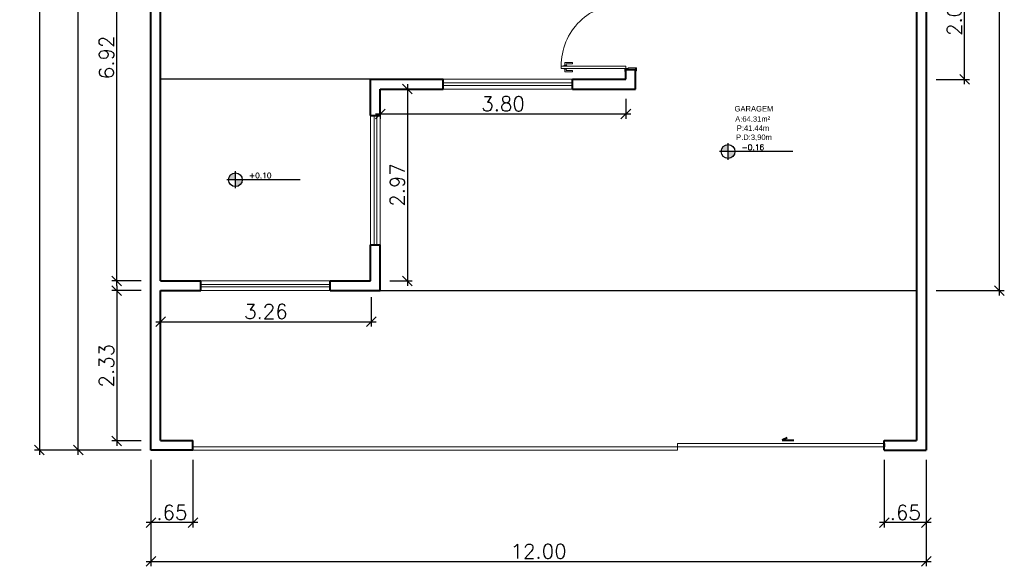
# Model space of a CAD drawing. Header units: millimetres. Extents: x 26 to 1362, y 24 to 358.
# Tile 46 of 256: x 500 to 516, y 133 to 141. Entities that reach past the tile are written whole.
import ezdxf

# ---------------------------------------------------------------- set-up
doc = ezdxf.new("R2010")
doc.units = ezdxf.units.MM
doc.linetypes.add('CONTINU', pattern=[0])
doc.linetypes.add('HIDDEN2', pattern=[4.7625, 3.175, -1.5875])
doc.layers.add('ARQ-PISO', color=8, linetype='Continuous')
for name, color, linetype, lineweight in [('MB_ALVENARIA', 7, 'Continuous', 40), ('MB_COTA', 7, 'Continuous', 13), ('MB_ESQUADRIA', 7, 'Continuous', 5), ('MB_TEXTO_0', 7, 'Continuous', 13)]:
    doc.layers.add(name, color=color, linetype=linetype, lineweight=lineweight)
doc.styles.add('AVANT', font='txt')
doc.styles.add('ROMANS', font='romans.shx')
doc.dimstyles.new('LOHAINA 1-150', dxfattribs={"dimscale": 1.5, "dimtxt": 0.15, "dimasz": 0.1, "dimexe": 0.05, "dimexo": 0.1, "dimgap": 0.03, "dimtad": 1, "dimzin": 5, "dimdsep": 46, "dimtxsty": 'ROMANS', "dimblk": 'OBLIQUE', "dimcen": 0, "dimdle": 0.05, "dimclrd": 256, "dimclre": 256, "dimadec": 0, "dimazin": 0, "dimtfac": 1, "dimtofl": 0, "dimtmove": 2, "dimatfit": 3, "dimfxl": 0.04, "dimtolj": 1, "dimtzin": 1, "dimarcsym": 0})

# ---------------------------------------------------------------- blocks, each defined once
blk = doc.blocks.new('_Oblique')
at = {"color": 0, "linetype": 'ByBlock', "lineweight": -2}
blk.add_line((-0.5, -0.5), (0.5, 0.5), dxfattribs=at)
blk = doc.blocks.new('*D228')
at = {"layer": 'DEFPOINTS', "color": 0, "transparency": 16777216}
for p in [(501.375, 162.541), (502.499, 162.541), (502.499, 134.631)]:
    blk.add_point(p, dxfattribs=at)
at = {"layer": 'MB_COTA', "lineweight": -2, "transparency": 16777216}
for p, q in [((501.375, 134.556), (501.375, 162.616)), ((502.349, 162.541), (501.3, 162.541)), ((502.349, 134.631), (501.3, 134.631))]:
    blk.add_line(p, q, dxfattribs=at)
at = {"layer": 'MB_COTA', "lineweight": -2, "transparency": 16777216, "xscale": 0.15, "yscale": 0.15, "zscale": 0.15}
for p, rotation in [((501.375, 162.541), 90), ((501.375, 134.631), 270)]:
    blk.add_blockref('_Oblique', p, dxfattribs=dict(at, rotation=rotation))
at = {"layer": 'MB_COTA', "color": 0, "transparency": 16777216, "insert": (501.218, 148.586), "char_height": 0.225, "attachment_point": 5, "rotation": 90, "style": 'ROMANS'}
blk.add_mtext('\\A1;27.91', dxfattribs=at)
blk = doc.blocks.new('*D229')
at = {"layer": 'DEFPOINTS', "color": 0, "transparency": 16777216}
for p in [(502.499, 137.101), (501.97, 134.772), (502.499, 134.772)]:
    blk.add_point(p, dxfattribs=at)
at = {"layer": 'MB_COTA', "lineweight": -2, "transparency": 16777216}
for p, q in [((501.97, 137.176), (501.97, 134.697)), ((502.349, 137.101), (501.895, 137.101)), ((502.349, 134.772), (501.895, 134.772))]:
    blk.add_line(p, q, dxfattribs=at)
at = {"layer": 'MB_COTA', "lineweight": -2, "transparency": 16777216, "xscale": 0.15, "yscale": 0.15, "zscale": 0.15}
for p, rotation in [((501.97, 137.101), 90), ((501.97, 134.772), 270)]:
    blk.add_blockref('_Oblique', p, dxfattribs=dict(at, rotation=rotation))
at = {"layer": 'MB_COTA', "color": 0, "transparency": 16777216, "insert": (501.812, 135.937), "char_height": 0.225, "attachment_point": 5, "rotation": 90, "style": 'ROMANS'}
blk.add_mtext('\\A1;2.33', dxfattribs=at)
blk = doc.blocks.new('*D230')
at = {"layer": 'DEFPOINTS', "color": 0, "transparency": 16777216}
for p in [(501.97, 144.171), (502.499, 144.171), (502.499, 137.251)]:
    blk.add_point(p, dxfattribs=at)
at = {"layer": 'MB_COTA', "lineweight": -2, "transparency": 16777216}
for p, q in [((502.349, 144.171), (501.895, 144.171)), ((501.97, 137.176), (501.97, 144.246)), ((502.349, 137.251), (501.895, 137.251))]:
    blk.add_line(p, q, dxfattribs=at)
at = {"layer": 'MB_COTA', "lineweight": -2, "transparency": 16777216, "xscale": 0.15, "yscale": 0.15, "zscale": 0.15}
for p, rotation in [((501.97, 144.171), 90), ((501.97, 137.251), 270)]:
    blk.add_blockref('_Oblique', p, dxfattribs=dict(at, rotation=rotation))
at = {"layer": 'MB_COTA', "color": 0, "transparency": 16777216, "insert": (501.812, 140.711), "char_height": 0.225, "attachment_point": 5, "rotation": 90, "style": 'ROMANS'}
blk.add_mtext('\\A1;6.92', dxfattribs=at)
blk = doc.blocks.new('*D231')
at = {"layer": 'DEFPOINTS', "color": 0, "transparency": 16777216}
for p in [(502.499, 179.551), (500.774, 134.631), (502.499, 134.631)]:
    blk.add_point(p, dxfattribs=at)
at = {"layer": 'MB_COTA', "lineweight": -2, "transparency": 16777216}
for p, q in [((502.349, 179.551), (500.699, 179.551)), ((500.774, 179.626), (500.774, 134.556)), ((502.349, 134.631), (500.699, 134.631))]:
    blk.add_line(p, q, dxfattribs=at)
at = {"layer": 'MB_COTA', "lineweight": -2, "transparency": 16777216, "xscale": 0.15, "yscale": 0.15, "zscale": 0.15}
for p, rotation in [((500.774, 179.551), 90), ((500.774, 134.631), 270)]:
    blk.add_blockref('_Oblique', p, dxfattribs=dict(at, rotation=rotation))
at = {"layer": 'MB_COTA', "color": 0, "transparency": 16777216, "insert": (500.616, 157.091), "char_height": 0.225, "attachment_point": 5, "rotation": 90, "style": 'ROMANS'}
blk.add_mtext('\\A1;44.92', dxfattribs=at)
blk = doc.blocks.new('*D253')
at = {"layer": 'DEFPOINTS', "color": 0, "transparency": 16777216}
for p in [(514.499, 158.991), (515.631, 158.991), (514.499, 137.101)]:
    blk.add_point(p, dxfattribs=at)
at = {"layer": 'MB_COTA', "lineweight": -2, "transparency": 16777216}
for p, q in [((514.649, 158.991), (515.706, 158.991)), ((515.631, 137.026), (515.631, 159.066)), ((514.649, 137.101), (515.706, 137.101))]:
    blk.add_line(p, q, dxfattribs=at)
at = {"layer": 'MB_COTA', "lineweight": -2, "transparency": 16777216, "xscale": 0.15, "yscale": 0.15, "zscale": 0.15}
for p, rotation in [((515.631, 158.991), 90), ((515.631, 137.101), 270)]:
    blk.add_blockref('_Oblique', p, dxfattribs=dict(at, rotation=rotation))
at = {"layer": 'MB_COTA', "color": 0, "transparency": 16777216, "insert": (515.474, 148.046), "char_height": 0.225, "attachment_point": 5, "rotation": 90, "style": 'ROMANS'}
blk.add_mtext('\\A1;21.89', dxfattribs=at)
blk = doc.blocks.new('*D258')
at = {"layer": 'DEFPOINTS', "color": 0, "transparency": 16777216}
for p in [(502.499, 134.631), (503.149, 134.631), (502.499, 133.508)]:
    blk.add_point(p, dxfattribs=at)
at = {"layer": 'MB_COTA', "lineweight": -2, "transparency": 16777216}
for p, q in [((502.499, 134.481), (502.499, 133.433)), ((503.149, 134.481), (503.149, 133.433)), ((503.224, 133.508), (502.424, 133.508))]:
    blk.add_line(p, q, dxfattribs=at)
at = {"layer": 'MB_COTA', "lineweight": -2, "transparency": 16777216, "xscale": 0.15, "yscale": 0.15, "zscale": 0.15, "rotation": 180}
blk.add_blockref('_Oblique', (502.499, 133.508), dxfattribs=at)
at = {"layer": 'MB_COTA', "lineweight": -2, "transparency": 16777216, "xscale": 0.15, "yscale": 0.15, "zscale": 0.15}
blk.add_blockref('_Oblique', (503.149, 133.508), dxfattribs=at)
at = {"layer": 'MB_COTA', "color": 0, "transparency": 16777216, "insert": (502.824, 133.665), "char_height": 0.225, "attachment_point": 5, "style": 'ROMANS'}
blk.add_mtext('\\A1;.65', dxfattribs=at)
blk = doc.blocks.new('*D259')
at = {"layer": 'DEFPOINTS', "color": 0, "transparency": 16777216}
for p in [(502.649, 137.148), (505.909, 137.148), (505.909, 136.619)]:
    blk.add_point(p, dxfattribs=at)
at = {"layer": 'MB_COTA', "lineweight": -2, "transparency": 16777216}
for p, q in [((502.649, 136.998), (502.649, 136.544)), ((505.909, 136.998), (505.909, 136.544)), ((502.574, 136.619), (505.984, 136.619))]:
    blk.add_line(p, q, dxfattribs=at)
at = {"layer": 'MB_COTA', "lineweight": -2, "transparency": 16777216, "xscale": 0.15, "yscale": 0.15, "zscale": 0.15, "rotation": 180}
blk.add_blockref('_Oblique', (502.649, 136.619), dxfattribs=at)
at = {"layer": 'MB_COTA', "lineweight": -2, "transparency": 16777216, "xscale": 0.15, "yscale": 0.15, "zscale": 0.15}
blk.add_blockref('_Oblique', (505.909, 136.619), dxfattribs=at)
at = {"layer": 'MB_COTA', "color": 0, "transparency": 16777216, "insert": (504.279, 136.776), "char_height": 0.225, "attachment_point": 5, "style": 'ROMANS'}
blk.add_mtext('\\A1;3.26', dxfattribs=at)
blk = doc.blocks.new('*D260')
at = {"layer": 'DEFPOINTS', "color": 0, "linetype": 'CONTINU', "transparency": 16777216}
for p in [(502.499, 134.631), (514.499, 134.631), (514.499, 132.906)]:
    blk.add_point(p, dxfattribs=at)
at = {"layer": 'MB_ALVENARIA', "linetype": 'CONTINU', "lineweight": -2, "transparency": 16777216}
for p, q in [((502.499, 134.481), (502.499, 132.831)), ((514.499, 134.481), (514.499, 132.831)), ((502.424, 132.906), (514.574, 132.906))]:
    blk.add_line(p, q, dxfattribs=at)
at = {"layer": 'MB_ALVENARIA', "linetype": 'CONTINU', "lineweight": -2, "transparency": 16777216, "xscale": 0.15, "yscale": 0.15, "zscale": 0.15, "rotation": 180}
blk.add_blockref('_Oblique', (502.499, 132.906), dxfattribs=at)
at = {"layer": 'MB_ALVENARIA', "linetype": 'CONTINU', "lineweight": -2, "transparency": 16777216, "xscale": 0.15, "yscale": 0.15, "zscale": 0.15}
blk.add_blockref('_Oblique', (514.499, 132.906), dxfattribs=at)
at = {"layer": 'MB_ALVENARIA', "color": 0, "linetype": 'CONTINU', "transparency": 16777216, "insert": (508.499, 133.064), "char_height": 0.225, "attachment_point": 5, "style": 'ROMANS'}
blk.add_mtext('\\A1;12.00', dxfattribs=at)
blk = doc.blocks.new('*D262')
at = {"layer": 'DEFPOINTS', "color": 0, "transparency": 16777216}
for p in [(514.499, 142.391), (515.091, 142.391), (514.499, 140.371)]:
    blk.add_point(p, dxfattribs=at)
at = {"layer": 'MB_COTA', "lineweight": -2, "transparency": 16777216}
for p, q in [((514.649, 142.391), (515.166, 142.391)), ((515.091, 140.296), (515.091, 142.466)), ((514.649, 140.371), (515.166, 140.371))]:
    blk.add_line(p, q, dxfattribs=at)
at = {"layer": 'MB_COTA', "lineweight": -2, "transparency": 16777216, "xscale": 0.15, "yscale": 0.15, "zscale": 0.15}
for p, rotation in [((515.091, 142.391), 90), ((515.091, 140.371), 270)]:
    blk.add_blockref('_Oblique', p, dxfattribs=dict(at, rotation=rotation))
at = {"layer": 'MB_COTA', "color": 0, "transparency": 16777216, "insert": (514.934, 141.381), "char_height": 0.225, "attachment_point": 5, "rotation": 90, "style": 'ROMANS'}
blk.add_mtext('\\A1;2.02', dxfattribs=at)
blk = doc.blocks.new('*D263')
at = {"layer": 'DEFPOINTS', "color": 0, "transparency": 16777216}
for p in [(513.849, 134.631), (514.499, 134.631), (513.849, 133.508)]:
    blk.add_point(p, dxfattribs=at)
at = {"layer": 'MB_ALVENARIA', "lineweight": -2, "transparency": 16777216}
for p, q in [((513.849, 134.481), (513.849, 133.433)), ((514.499, 134.481), (514.499, 133.433)), ((514.574, 133.508), (513.774, 133.508))]:
    blk.add_line(p, q, dxfattribs=at)
at = {"layer": 'MB_ALVENARIA', "lineweight": -2, "transparency": 16777216, "xscale": 0.15, "yscale": 0.15, "zscale": 0.15, "rotation": 180}
blk.add_blockref('_Oblique', (513.849, 133.508), dxfattribs=at)
at = {"layer": 'MB_ALVENARIA', "lineweight": -2, "transparency": 16777216, "xscale": 0.15, "yscale": 0.15, "zscale": 0.15}
blk.add_blockref('_Oblique', (514.499, 133.508), dxfattribs=at)
at = {"layer": 'MB_ALVENARIA', "color": 0, "transparency": 16777216, "insert": (514.174, 133.665), "char_height": 0.225, "attachment_point": 5, "style": 'ROMANS'}
blk.add_mtext('\\A1;.65', dxfattribs=at)
blk = doc.blocks.new('*D264')
at = {"layer": 'DEFPOINTS', "color": 0, "transparency": 16777216}
for p in [(506.049, 140.221), (509.849, 140.221), (509.849, 139.836)]:
    blk.add_point(p, dxfattribs=at)
at = {"layer": 'MB_ALVENARIA', "lineweight": -2, "transparency": 16777216}
for p, q in [((506.049, 140.071), (506.049, 139.761)), ((509.849, 140.071), (509.849, 139.761)), ((505.974, 139.836), (509.924, 139.836))]:
    blk.add_line(p, q, dxfattribs=at)
at = {"layer": 'MB_ALVENARIA', "lineweight": -2, "transparency": 16777216, "xscale": 0.15, "yscale": 0.15, "zscale": 0.15, "rotation": 180}
blk.add_blockref('_Oblique', (506.049, 139.836), dxfattribs=at)
at = {"layer": 'MB_ALVENARIA', "lineweight": -2, "transparency": 16777216, "xscale": 0.15, "yscale": 0.15, "zscale": 0.15}
blk.add_blockref('_Oblique', (509.849, 139.836), dxfattribs=at)
at = {"layer": 'MB_ALVENARIA', "color": 0, "transparency": 16777216, "insert": (507.949, 139.993), "char_height": 0.225, "attachment_point": 5, "style": 'ROMANS'}
blk.add_mtext('\\A1;3.80', dxfattribs=at)
blk = doc.blocks.new('*D266')
at = {"layer": 'DEFPOINTS', "color": 0, "transparency": 16777216}
for p in [(506.049, 140.221), (506.049, 137.251), (506.469, 137.251)]:
    blk.add_point(p, dxfattribs=at)
at = {"layer": 'MB_ALVENARIA', "lineweight": -2, "transparency": 16777216}
for p, q in [((506.199, 140.221), (506.544, 140.221)), ((506.469, 140.296), (506.469, 137.176)), ((506.199, 137.251), (506.544, 137.251))]:
    blk.add_line(p, q, dxfattribs=at)
at = {"layer": 'MB_ALVENARIA', "lineweight": -2, "transparency": 16777216, "xscale": 0.15, "yscale": 0.15, "zscale": 0.15}
for p, rotation in [((506.469, 140.221), 90), ((506.469, 137.251), 270)]:
    blk.add_blockref('_Oblique', p, dxfattribs=dict(at, rotation=rotation))
at = {"layer": 'MB_ALVENARIA', "color": 0, "transparency": 16777216, "insert": (506.312, 138.736), "char_height": 0.225, "attachment_point": 5, "rotation": 90, "style": 'ROMANS'}
blk.add_mtext('\\A1;2.97', dxfattribs=at)

msp = doc.modelspace()

# ---------------------------------------------------------------- hatches: boundary and pattern name
at = {"transparency": 33554687}
h = msp.add_hatch(color=9, dxfattribs=at)
h.paths.add_polyline_path([(511.4302, 139.2543), (511.4302, 139.148, 0.4142136), (511.5365, 139.2543)])
h.paths.add_polyline_path([(511.4302, 139.2543), (511.4302, 139.3607, 0.4142136), (511.3238, 139.2543)])
h = msp.add_hatch(color=9, dxfattribs=at)
h.paths.add_polyline_path([(503.8062, 138.8177), (503.8062, 138.7114, 0.4142136), (503.9125, 138.8177)])
h.paths.add_polyline_path([(503.8062, 138.8177), (503.8062, 138.924, 0.4142136), (503.6999, 138.8177)])

# ---------------------------------------------------------------- linework, layer by layer
for p, q in [((511.4302, 139.1248), (511.4302, 139.3839)), ((512.4349, 139.2543), (511.3006, 139.2543)), ((504.8109, 138.8177), (503.6766, 138.8177)), ((503.8062, 138.6881), (503.8062, 138.9473))]:
    msp.add_line(p, q, dxfattribs=at)
for centre in [(511.4302, 139.2543), (503.8062, 138.8177)]:
    msp.add_circle(centre, 0.1063, dxfattribs=at)
at = {"layer": 'ARQ-PISO'}
for points in [[(505.899, 140.3715), (502.649, 140.3715)], [(506.049, 137.1015), (514.349, 137.1015)]]:
    msp.add_lwpolyline(points, dxfattribs=at)
at = {"layer": 'MB_ALVENARIA'}
for p, q in [((502.499, 134.6315), (502.499, 179.5515)), ((514.349, 158.9915), (514.349, 134.7815)), ((502.649, 137.2515), (502.649, 144.1715)), ((509.849, 140.3715), (509.849, 140.5215)), ((509.999, 140.2215), (509.999, 140.5215)), ((505.899, 139.8115), (505.899, 140.3715)), ((505.899, 140.3715), (507.024, 140.3715)), ((509.024, 140.3715), (509.849, 140.3715)), ((506.049, 139.8115), (506.049, 140.2215)), ((506.049, 140.2215), (507.024, 140.2215)), ((509.024, 140.2215), (509.999, 140.2215)), ((505.899, 137.2515), (505.899, 137.8115)), ((506.049, 137.1015), (506.049, 137.8115)), ((502.649, 137.2515), (503.274, 137.2515)), ((505.274, 137.2515), (505.899, 137.2515)), ((502.649, 134.7815), (502.649, 137.1015)), ((502.649, 137.1015), (503.274, 137.1015)), ((505.274, 137.1015), (506.049, 137.1015)), ((502.649, 134.7815), (503.149, 134.7815)), ((503.149, 134.6315), (503.149, 134.7815)), ((512.3444, 134.8187), (512.2695, 134.7832)), ((512.2695, 134.7832), (512.4499, 134.7832)), ((513.849, 134.7815), (514.349, 134.7815)), ((513.849, 134.6315), (513.849, 134.7815)), ((513.849, 134.7315), (513.849, 134.6815)), ((503.149, 134.6315), (502.499, 134.6315)), ((513.849, 134.6315), (514.499, 134.6315))]:
    msp.add_line(p, q, dxfattribs=at)
at = {"layer": 'MB_ALVENARIA', "linetype": 'CONTINU'}
msp.add_line((514.499, 158.9915), (514.499, 134.6315), dxfattribs=at)
at = {"layer": 'MB_ALVENARIA'}
for points in [[(509.849, 140.3715), (509.849, 140.5215), (509.999, 140.5215)], [(507.024, 140.2215), (507.024, 140.3715)], [(509.024, 140.2215), (509.024, 140.3715)], [(505.899, 139.8115), (506.049, 139.8115)], [(505.899, 137.8115), (506.049, 137.8115)], [(503.274, 137.1015), (503.274, 137.2515)], [(505.274, 137.1015), (505.274, 137.2515)]]:
    msp.add_lwpolyline(points, dxfattribs=at)
at = {"layer": 'MB_ESQUADRIA'}
for p, q in [((508.8919, 140.5419), (508.8919, 140.5356)), ((508.8919, 140.5356), (508.9346, 140.5356)), ((508.892, 140.5769), (508.892, 140.5833)), ((508.892, 140.5833), (508.9346, 140.5833)), ((508.9045, 140.5833), (508.9045, 140.6219)), ((508.9045, 140.5356), (508.9045, 140.4969)), ((508.9145, 140.6319), (509.0215, 140.6319)), ((508.9245, 140.6069), (508.9245, 140.5833)), ((508.9245, 140.5119), (508.9245, 140.5356)), ((509.0215, 140.6119), (508.9295, 140.6119)), ((509.0215, 140.5069), (508.9295, 140.5069)), ((508.9346, 140.5833), (508.9346, 140.5769)), ((508.9346, 140.5356), (508.9346, 140.5419)), ((509.0215, 140.6319), (509.0215, 140.6119)), ((509.0215, 140.4869), (509.0215, 140.5069)), ((509.849, 140.5416), (509.849, 140.5165)), ((509.849, 140.5416), (509.849, 140.5165)), ((509.884, 140.5415), (509.849, 140.5415)), ((509.884, 140.5415), (509.849, 140.5415)), ((509.884, 140.5415), (509.8841, 140.5515)), ((509.884, 140.5415), (509.8841, 140.5515)), ((509.8841, 140.5515), (509.999, 140.5515)), ((509.8841, 140.5515), (509.999, 140.5515)), ((509.999, 140.5515), (509.999, 140.5165)), ((509.999, 140.5515), (509.999, 140.5165)), ((508.9145, 140.4869), (509.0215, 140.4869)), ((510.649, 134.6315), (510.649, 134.7315)), ((510.649, 134.7315), (513.849, 134.7315)), ((503.149, 134.6815), (513.849, 134.6815)), ((503.149, 134.6315), (510.649, 134.6315))]:
    msp.add_line(p, q, dxfattribs=at)
msp.add_lwpolyline([(509.849, 140.5766), (508.849, 140.5766), (508.849, 140.5416), (509.849, 140.5416)], close=True, dxfattribs=at)
for points in [[(509.849, 140.5165), (509.849, 140.4916), (509.834, 140.4916), (509.834, 140.5416), (509.849, 140.5416), (509.849, 140.5415)], [(509.849, 140.5165), (509.849, 140.4916), (509.834, 140.4916), (509.834, 140.5416), (509.849, 140.5416), (509.849, 140.5415)], [(509.999, 140.5515), (510.014, 140.5515), (510.014, 140.5015), (509.999, 140.5015), (509.999, 140.5165)], [(509.999, 140.5515), (510.014, 140.5515), (510.014, 140.5015), (509.999, 140.5015), (509.999, 140.5165)], [(509.024, 140.3715), (507.024, 140.3715)], [(507.024, 140.3165), (509.024, 140.3165)], [(507.024, 140.2765), (509.024, 140.2765)], [(507.024, 140.2215), (509.024, 140.2215)], [(505.899, 137.8115), (505.899, 139.8115)], [(505.954, 137.8115), (505.954, 139.8115)], [(505.994, 137.8115), (505.994, 139.8115)], [(506.049, 139.8115), (506.049, 137.8115)], [(503.274, 137.2515), (505.274, 137.2515)], [(503.274, 137.1965), (505.274, 137.1965)], [(503.274, 137.1565), (505.274, 137.1565)], [(503.274, 137.1015), (505.274, 137.1015)]]:
    msp.add_lwpolyline(points, dxfattribs=at)
at = {"layer": 'MB_ESQUADRIA', "linetype": 'HIDDEN2'}
msp.add_arc((509.806, 140.5849), 0.957, 88.32181, 180.50129, dxfattribs=at)
at = {"layer": 'MB_ESQUADRIA'}
for centre, radius, start, end in [((508.9145, 140.6219), 0.01, 89.97107, 179.97107), ((508.9145, 140.4969), 0.01, 179.97107, 269.97107), ((508.9295, 140.6069), 0.005, 89.97107, 179.97107), ((508.9295, 140.5119), 0.005, 179.97107, 269.97107)]:
    msp.add_arc(centre, radius, start, end, dxfattribs=at)

# ---------------------------------------------------------------- texts
at = {"layer": 'MB_TEXTO_0'}
for s, style, p in [('GARAGEM', 'AVANT', (511.5316, 139.874)), ('A:64.31m²', 'AVANT', (511.5413, 139.7152)), ('P:41.44m', 'AVANT', (511.5655, 139.5735)), ('P.D:3,90m', 'AVANT', (511.5554, 139.4319)), ('-0.16', 'ROMANS', (511.6403, 139.2766)), ('+0.10', 'ROMANS', (504.0164, 138.84))]:
    msp.add_text(s, height=0.085, rotation=360, dxfattribs=dict(at, style=style)).set_placement(p)

# ---------------------------------------------------------------- dimensions: what is measured, and where the dimension line sits
at = {"layer": 'MB_ALVENARIA'}
for base, p1, p2, picture, middle in [((509.849, 139.8355), (506.049, 140.2215), (509.849, 140.2215), '*D264', (507.949, 139.993)), ((513.849, 133.5079), (514.499, 134.6315), (513.849, 134.6315), '*D263', (514.174, 133.6654))]:
    dim = msp.add_linear_dim(base=base, p1=p1, p2=p2, dimstyle='LOHAINA 1-150', dxfattribs=at)
    dim.commit()
    dim.dimension.update_dxf_attribs({"geometry": picture, "text_midpoint": middle})
dim = msp.add_linear_dim(base=(506.4691, 137.2515), p1=(506.049, 140.2215), p2=(506.049, 137.2515), angle=90, dimstyle='LOHAINA 1-150', dxfattribs=at)
dim.commit()
dim.dimension.update_dxf_attribs({"geometry": '*D266', "text_midpoint": (506.3116, 138.7365)})
at = {"layer": 'MB_ALVENARIA', "linetype": 'CONTINU'}
dim = msp.add_linear_dim(base=(514.499, 132.9062), p1=(502.499, 134.6315), p2=(514.499, 134.6315), angle=180, dimstyle='LOHAINA 1-150', dxfattribs=at)
dim.commit()
dim.dimension.update_dxf_attribs({"geometry": '*D260', "text_midpoint": (508.499, 133.0637)})
at = {"layer": 'MB_COTA'}
for base, p1, p2, angle, picture, middle in [((500.7738, 134.6315), (502.499, 179.5515), (502.499, 134.6315), 90, '*D231', (500.6163, 157.0915)), ((501.3754, 162.5415), (502.499, 134.6315), (502.499, 162.5415), 90, '*D228', (501.2179, 148.5865)), ((515.6311, 158.9915), (514.499, 137.1015), (514.499, 158.9915), 90, '*D253', (515.4736, 148.0465)), ((501.9695, 144.1715), (502.499, 137.2515), (502.499, 144.1715), 90, '*D230', (501.812, 140.7115)), ((515.0914, 142.3915), (514.499, 140.3715), (514.499, 142.3915), 90, '*D262', (514.9339, 141.3815)), ((501.9695, 134.7718), (502.499, 137.1015), (502.499, 134.7718), 90, '*D229', (501.812, 135.9366)), ((505.9087, 136.6186), (502.649, 137.1481), (505.9087, 137.1481), 180, '*D259', (504.2789, 136.7761)), ((502.499, 133.5079), (503.149, 134.6315), (502.499, 134.6315), 180, '*D258', (502.824, 133.6654))]:
    dim = msp.add_linear_dim(base=base, p1=p1, p2=p2, angle=angle, dimstyle='LOHAINA 1-150', dxfattribs=at)
    dim.commit()
    dim.dimension.update_dxf_attribs({"geometry": picture, "text_midpoint": middle})

doc.saveas('drawing.dxf')
